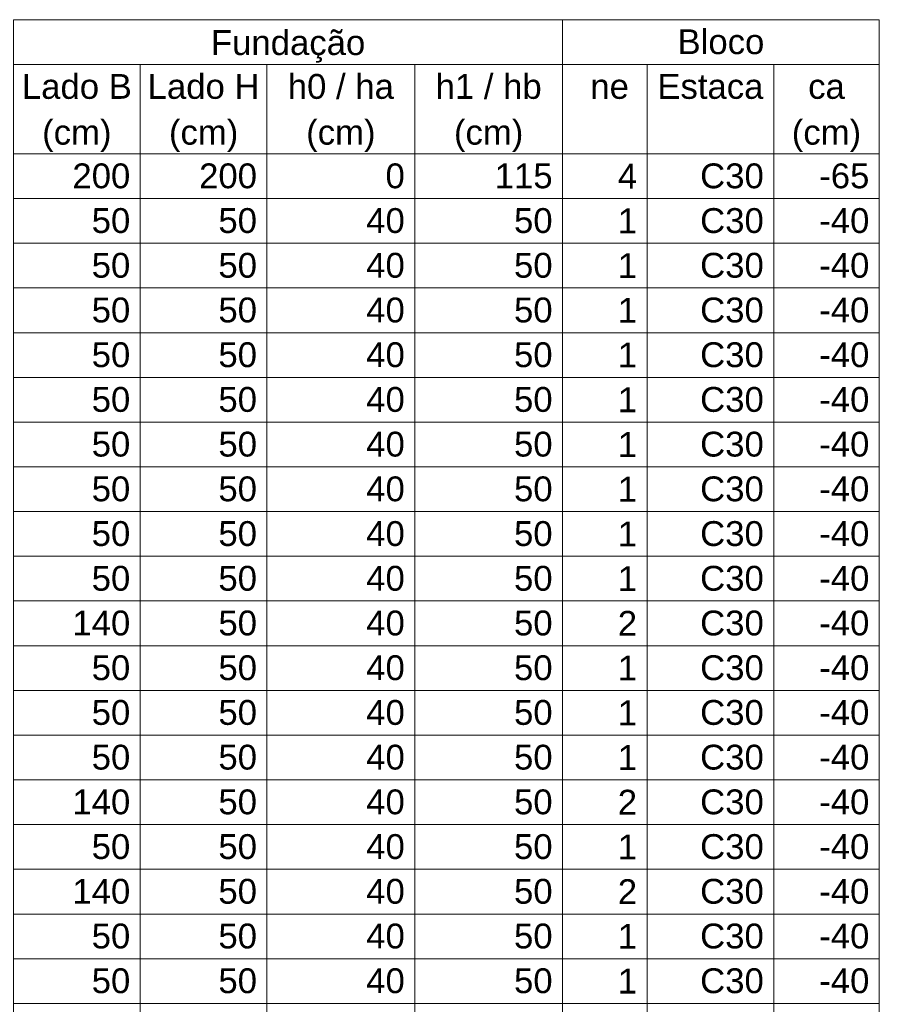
# Model space of a CAD drawing. Header units: millimetres. Extents: x 10906 to 25863, y 1966 to 4861.
# Tile 30 of 163: x 11022 to 11029, y 2978 to 2987. Entities that reach past the tile are written whole.
import ezdxf

# ---------------------------------------------------------------- set-up
doc = ezdxf.new("R2010")
doc.units = ezdxf.units.MM
doc.layers.add('LC-Tabelas', color=1, linetype='Continuous', lineweight=20)
doc.layers.add('LC-Textos das tabelas', color=5, linetype='Continuous', lineweight=5)
doc.styles.add('Arial', font='arial.ttf')

msp = doc.modelspace()

# ---------------------------------------------------------------- linework, layer by layer
at = {"layer": 'LC-Tabelas'}
for points in [[(11021.61846, 2986.42854), (11021.61846, 2986.80978), (11026.29924, 2986.80978), (11026.29924, 2986.42854), (11021.61846, 2986.42854)], [(11026.29924, 2986.42854), (11026.29924, 2986.80978), (11028.99969, 2986.80978), (11028.99969, 2986.42854), (11026.29924, 2986.42854)], [(11021.61846, 2985.66606), (11021.61846, 2986.42854), (11022.69864, 2986.42854), (11022.69864, 2985.66606), (11021.61846, 2985.66606)], [(11022.69864, 2985.66606), (11022.69864, 2986.42854), (11023.77882, 2986.42854), (11023.77882, 2985.66606), (11022.69864, 2985.66606)], [(11023.77882, 2985.66606), (11023.77882, 2986.42854), (11025.03903, 2986.42854), (11025.03903, 2985.66606), (11023.77882, 2985.66606)], [(11025.03903, 2985.66606), (11025.03903, 2986.42854), (11026.29924, 2986.42854), (11026.29924, 2985.66606), (11025.03903, 2985.66606)], [(11026.29924, 2985.66606), (11026.29924, 2986.42854), (11027.01936, 2986.42854), (11027.01936, 2985.66606), (11026.29924, 2985.66606)], [(11027.01936, 2985.66606), (11027.01936, 2986.42854), (11028.09954, 2986.42854), (11028.09954, 2985.66606), (11027.01936, 2985.66606)], [(11028.09954, 2985.66606), (11028.09954, 2986.42854), (11028.99969, 2986.42854), (11028.99969, 2985.66606), (11028.09954, 2985.66606)], [(11021.61846, 2985.28482), (11021.61846, 2985.66606), (11022.69864, 2985.66606), (11022.69864, 2985.28482), (11021.61846, 2985.28482)], [(11022.69864, 2985.28482), (11022.69864, 2985.66606), (11023.77882, 2985.66606), (11023.77882, 2985.28482), (11022.69864, 2985.28482)], [(11023.77882, 2985.28482), (11023.77882, 2985.66606), (11025.03903, 2985.66606), (11025.03903, 2985.28482), (11023.77882, 2985.28482)], [(11025.03903, 2985.28482), (11025.03903, 2985.66606), (11026.29924, 2985.66606), (11026.29924, 2985.28482), (11025.03903, 2985.28482)], [(11026.29924, 2985.28482), (11026.29924, 2985.66606), (11027.01936, 2985.66606), (11027.01936, 2985.28482), (11026.29924, 2985.28482)], [(11027.01936, 2985.28482), (11027.01936, 2985.66606), (11028.09954, 2985.66606), (11028.09954, 2985.28482), (11027.01936, 2985.28482)], [(11028.09954, 2985.28482), (11028.09954, 2985.66606), (11028.99969, 2985.66606), (11028.99969, 2985.28482), (11028.09954, 2985.28482)], [(11021.61846, 2984.90358), (11021.61846, 2985.28482), (11022.69864, 2985.28482), (11022.69864, 2984.90358), (11021.61846, 2984.90358)], [(11022.69864, 2984.90358), (11022.69864, 2985.28482), (11023.77882, 2985.28482), (11023.77882, 2984.90358), (11022.69864, 2984.90358)], [(11023.77882, 2984.90358), (11023.77882, 2985.28482), (11025.03903, 2985.28482), (11025.03903, 2984.90358), (11023.77882, 2984.90358)], [(11025.03903, 2984.90358), (11025.03903, 2985.28482), (11026.29924, 2985.28482), (11026.29924, 2984.90358), (11025.03903, 2984.90358)], [(11026.29924, 2984.90358), (11026.29924, 2985.28482), (11027.01936, 2985.28482), (11027.01936, 2984.90358), (11026.29924, 2984.90358)], [(11027.01936, 2984.90358), (11027.01936, 2985.28482), (11028.09954, 2985.28482), (11028.09954, 2984.90358), (11027.01936, 2984.90358)], [(11028.09954, 2984.90358), (11028.09954, 2985.28482), (11028.99969, 2985.28482), (11028.99969, 2984.90358), (11028.09954, 2984.90358)], [(11021.61846, 2984.52234), (11021.61846, 2984.90358), (11022.69864, 2984.90358), (11022.69864, 2984.52234), (11021.61846, 2984.52234)], [(11022.69864, 2984.52234), (11022.69864, 2984.90358), (11023.77882, 2984.90358), (11023.77882, 2984.52234), (11022.69864, 2984.52234)], [(11023.77882, 2984.52234), (11023.77882, 2984.90358), (11025.03903, 2984.90358), (11025.03903, 2984.52234), (11023.77882, 2984.52234)], [(11025.03903, 2984.52234), (11025.03903, 2984.90358), (11026.29924, 2984.90358), (11026.29924, 2984.52234), (11025.03903, 2984.52234)], [(11026.29924, 2984.52234), (11026.29924, 2984.90358), (11027.01936, 2984.90358), (11027.01936, 2984.52234), (11026.29924, 2984.52234)], [(11027.01936, 2984.52234), (11027.01936, 2984.90358), (11028.09954, 2984.90358), (11028.09954, 2984.52234), (11027.01936, 2984.52234)], [(11028.09954, 2984.52234), (11028.09954, 2984.90358), (11028.99969, 2984.90358), (11028.99969, 2984.52234), (11028.09954, 2984.52234)], [(11021.61846, 2984.1411), (11021.61846, 2984.52234), (11022.69864, 2984.52234), (11022.69864, 2984.1411), (11021.61846, 2984.1411)], [(11022.69864, 2984.1411), (11022.69864, 2984.52234), (11023.77882, 2984.52234), (11023.77882, 2984.1411), (11022.69864, 2984.1411)], [(11023.77882, 2984.1411), (11023.77882, 2984.52234), (11025.03903, 2984.52234), (11025.03903, 2984.1411), (11023.77882, 2984.1411)], [(11025.03903, 2984.1411), (11025.03903, 2984.52234), (11026.29924, 2984.52234), (11026.29924, 2984.1411), (11025.03903, 2984.1411)], [(11026.29924, 2984.1411), (11026.29924, 2984.52234), (11027.01936, 2984.52234), (11027.01936, 2984.1411), (11026.29924, 2984.1411)], [(11027.01936, 2984.1411), (11027.01936, 2984.52234), (11028.09954, 2984.52234), (11028.09954, 2984.1411), (11027.01936, 2984.1411)], [(11028.09954, 2984.1411), (11028.09954, 2984.52234), (11028.99969, 2984.52234), (11028.99969, 2984.1411), (11028.09954, 2984.1411)], [(11021.61846, 2983.75986), (11021.61846, 2984.1411), (11022.69864, 2984.1411), (11022.69864, 2983.75986), (11021.61846, 2983.75986)], [(11022.69864, 2983.75986), (11022.69864, 2984.1411), (11023.77882, 2984.1411), (11023.77882, 2983.75986), (11022.69864, 2983.75986)], [(11023.77882, 2983.75986), (11023.77882, 2984.1411), (11025.03903, 2984.1411), (11025.03903, 2983.75986), (11023.77882, 2983.75986)], [(11025.03903, 2983.75986), (11025.03903, 2984.1411), (11026.29924, 2984.1411), (11026.29924, 2983.75986), (11025.03903, 2983.75986)], [(11026.29924, 2983.75986), (11026.29924, 2984.1411), (11027.01936, 2984.1411), (11027.01936, 2983.75986), (11026.29924, 2983.75986)], [(11027.01936, 2983.75986), (11027.01936, 2984.1411), (11028.09954, 2984.1411), (11028.09954, 2983.75986), (11027.01936, 2983.75986)], [(11028.09954, 2983.75986), (11028.09954, 2984.1411), (11028.99969, 2984.1411), (11028.99969, 2983.75986), (11028.09954, 2983.75986)], [(11021.61846, 2983.37862), (11021.61846, 2983.75986), (11022.69864, 2983.75986), (11022.69864, 2983.37862), (11021.61846, 2983.37862)], [(11022.69864, 2983.37862), (11022.69864, 2983.75986), (11023.77882, 2983.75986), (11023.77882, 2983.37862), (11022.69864, 2983.37862)], [(11023.77882, 2983.37862), (11023.77882, 2983.75986), (11025.03903, 2983.75986), (11025.03903, 2983.37862), (11023.77882, 2983.37862)], [(11025.03903, 2983.37862), (11025.03903, 2983.75986), (11026.29924, 2983.75986), (11026.29924, 2983.37862), (11025.03903, 2983.37862)], [(11026.29924, 2983.37862), (11026.29924, 2983.75986), (11027.01936, 2983.75986), (11027.01936, 2983.37862), (11026.29924, 2983.37862)], [(11027.01936, 2983.37862), (11027.01936, 2983.75986), (11028.09954, 2983.75986), (11028.09954, 2983.37862), (11027.01936, 2983.37862)], [(11028.09954, 2983.37862), (11028.09954, 2983.75986), (11028.99969, 2983.75986), (11028.99969, 2983.37862), (11028.09954, 2983.37862)], [(11021.61846, 2982.99738), (11021.61846, 2983.37862), (11022.69864, 2983.37862), (11022.69864, 2982.99738), (11021.61846, 2982.99738)], [(11022.69864, 2982.99738), (11022.69864, 2983.37862), (11023.77882, 2983.37862), (11023.77882, 2982.99738), (11022.69864, 2982.99738)], [(11023.77882, 2982.99738), (11023.77882, 2983.37862), (11025.03903, 2983.37862), (11025.03903, 2982.99738), (11023.77882, 2982.99738)], [(11025.03903, 2982.99738), (11025.03903, 2983.37862), (11026.29924, 2983.37862), (11026.29924, 2982.99738), (11025.03903, 2982.99738)], [(11026.29924, 2982.99738), (11026.29924, 2983.37862), (11027.01936, 2983.37862), (11027.01936, 2982.99738), (11026.29924, 2982.99738)], [(11027.01936, 2982.99738), (11027.01936, 2983.37862), (11028.09954, 2983.37862), (11028.09954, 2982.99738), (11027.01936, 2982.99738)], [(11028.09954, 2982.99738), (11028.09954, 2983.37862), (11028.99969, 2983.37862), (11028.99969, 2982.99738), (11028.09954, 2982.99738)], [(11021.61846, 2982.61614), (11021.61846, 2982.99738), (11022.69864, 2982.99738), (11022.69864, 2982.61614), (11021.61846, 2982.61614)], [(11022.69864, 2982.61614), (11022.69864, 2982.99738), (11023.77882, 2982.99738), (11023.77882, 2982.61614), (11022.69864, 2982.61614)], [(11023.77882, 2982.61614), (11023.77882, 2982.99738), (11025.03903, 2982.99738), (11025.03903, 2982.61614), (11023.77882, 2982.61614)], [(11025.03903, 2982.61614), (11025.03903, 2982.99738), (11026.29924, 2982.99738), (11026.29924, 2982.61614), (11025.03903, 2982.61614)], [(11026.29924, 2982.61614), (11026.29924, 2982.99738), (11027.01936, 2982.99738), (11027.01936, 2982.61614), (11026.29924, 2982.61614)], [(11027.01936, 2982.61614), (11027.01936, 2982.99738), (11028.09954, 2982.99738), (11028.09954, 2982.61614), (11027.01936, 2982.61614)], [(11028.09954, 2982.61614), (11028.09954, 2982.99738), (11028.99969, 2982.99738), (11028.99969, 2982.61614), (11028.09954, 2982.61614)], [(11021.61846, 2982.2349), (11021.61846, 2982.61614), (11022.69864, 2982.61614), (11022.69864, 2982.2349), (11021.61846, 2982.2349)], [(11022.69864, 2982.2349), (11022.69864, 2982.61614), (11023.77882, 2982.61614), (11023.77882, 2982.2349), (11022.69864, 2982.2349)], [(11023.77882, 2982.2349), (11023.77882, 2982.61614), (11025.03903, 2982.61614), (11025.03903, 2982.2349), (11023.77882, 2982.2349)], [(11025.03903, 2982.2349), (11025.03903, 2982.61614), (11026.29924, 2982.61614), (11026.29924, 2982.2349), (11025.03903, 2982.2349)], [(11026.29924, 2982.2349), (11026.29924, 2982.61614), (11027.01936, 2982.61614), (11027.01936, 2982.2349), (11026.29924, 2982.2349)], [(11027.01936, 2982.2349), (11027.01936, 2982.61614), (11028.09954, 2982.61614), (11028.09954, 2982.2349), (11027.01936, 2982.2349)], [(11028.09954, 2982.2349), (11028.09954, 2982.61614), (11028.99969, 2982.61614), (11028.99969, 2982.2349), (11028.09954, 2982.2349)], [(11021.61846, 2981.85366), (11021.61846, 2982.2349), (11022.69864, 2982.2349), (11022.69864, 2981.85366), (11021.61846, 2981.85366)], [(11022.69864, 2981.85366), (11022.69864, 2982.2349), (11023.77882, 2982.2349), (11023.77882, 2981.85366), (11022.69864, 2981.85366)], [(11023.77882, 2981.85366), (11023.77882, 2982.2349), (11025.03903, 2982.2349), (11025.03903, 2981.85366), (11023.77882, 2981.85366)], [(11025.03903, 2981.85366), (11025.03903, 2982.2349), (11026.29924, 2982.2349), (11026.29924, 2981.85366), (11025.03903, 2981.85366)], [(11026.29924, 2981.85366), (11026.29924, 2982.2349), (11027.01936, 2982.2349), (11027.01936, 2981.85366), (11026.29924, 2981.85366)], [(11027.01936, 2981.85366), (11027.01936, 2982.2349), (11028.09954, 2982.2349), (11028.09954, 2981.85366), (11027.01936, 2981.85366)], [(11028.09954, 2981.85366), (11028.09954, 2982.2349), (11028.99969, 2982.2349), (11028.99969, 2981.85366), (11028.09954, 2981.85366)], [(11021.61846, 2981.47242), (11021.61846, 2981.85366), (11022.69864, 2981.85366), (11022.69864, 2981.47242), (11021.61846, 2981.47242)], [(11022.69864, 2981.47242), (11022.69864, 2981.85366), (11023.77882, 2981.85366), (11023.77882, 2981.47242), (11022.69864, 2981.47242)], [(11023.77882, 2981.47242), (11023.77882, 2981.85366), (11025.03903, 2981.85366), (11025.03903, 2981.47242), (11023.77882, 2981.47242)], [(11025.03903, 2981.47242), (11025.03903, 2981.85366), (11026.29924, 2981.85366), (11026.29924, 2981.47242), (11025.03903, 2981.47242)], [(11026.29924, 2981.47242), (11026.29924, 2981.85366), (11027.01936, 2981.85366), (11027.01936, 2981.47242), (11026.29924, 2981.47242)], [(11027.01936, 2981.47242), (11027.01936, 2981.85366), (11028.09954, 2981.85366), (11028.09954, 2981.47242), (11027.01936, 2981.47242)], [(11028.09954, 2981.47242), (11028.09954, 2981.85366), (11028.99969, 2981.85366), (11028.99969, 2981.47242), (11028.09954, 2981.47242)], [(11021.61846, 2981.09118), (11021.61846, 2981.47242), (11022.69864, 2981.47242), (11022.69864, 2981.09118), (11021.61846, 2981.09118)], [(11022.69864, 2981.09118), (11022.69864, 2981.47242), (11023.77882, 2981.47242), (11023.77882, 2981.09118), (11022.69864, 2981.09118)], [(11023.77882, 2981.09118), (11023.77882, 2981.47242), (11025.03903, 2981.47242), (11025.03903, 2981.09118), (11023.77882, 2981.09118)], [(11025.03903, 2981.09118), (11025.03903, 2981.47242), (11026.29924, 2981.47242), (11026.29924, 2981.09118), (11025.03903, 2981.09118)], [(11026.29924, 2981.09118), (11026.29924, 2981.47242), (11027.01936, 2981.47242), (11027.01936, 2981.09118), (11026.29924, 2981.09118)], [(11027.01936, 2981.09118), (11027.01936, 2981.47242), (11028.09954, 2981.47242), (11028.09954, 2981.09118), (11027.01936, 2981.09118)], [(11028.09954, 2981.09118), (11028.09954, 2981.47242), (11028.99969, 2981.47242), (11028.99969, 2981.09118), (11028.09954, 2981.09118)], [(11021.61846, 2980.70994), (11021.61846, 2981.09118), (11022.69864, 2981.09118), (11022.69864, 2980.70994), (11021.61846, 2980.70994)], [(11022.69864, 2980.70994), (11022.69864, 2981.09118), (11023.77882, 2981.09118), (11023.77882, 2980.70994), (11022.69864, 2980.70994)], [(11023.77882, 2980.70994), (11023.77882, 2981.09118), (11025.03903, 2981.09118), (11025.03903, 2980.70994), (11023.77882, 2980.70994)], [(11025.03903, 2980.70994), (11025.03903, 2981.09118), (11026.29924, 2981.09118), (11026.29924, 2980.70994), (11025.03903, 2980.70994)], [(11026.29924, 2980.70994), (11026.29924, 2981.09118), (11027.01936, 2981.09118), (11027.01936, 2980.70994), (11026.29924, 2980.70994)], [(11027.01936, 2980.70994), (11027.01936, 2981.09118), (11028.09954, 2981.09118), (11028.09954, 2980.70994), (11027.01936, 2980.70994)], [(11028.09954, 2980.70994), (11028.09954, 2981.09118), (11028.99969, 2981.09118), (11028.99969, 2980.70994), (11028.09954, 2980.70994)], [(11021.61846, 2980.3287), (11021.61846, 2980.70994), (11022.69864, 2980.70994), (11022.69864, 2980.3287), (11021.61846, 2980.3287)], [(11022.69864, 2980.3287), (11022.69864, 2980.70994), (11023.77882, 2980.70994), (11023.77882, 2980.3287), (11022.69864, 2980.3287)], [(11023.77882, 2980.3287), (11023.77882, 2980.70994), (11025.03903, 2980.70994), (11025.03903, 2980.3287), (11023.77882, 2980.3287)], [(11025.03903, 2980.3287), (11025.03903, 2980.70994), (11026.29924, 2980.70994), (11026.29924, 2980.3287), (11025.03903, 2980.3287)], [(11026.29924, 2980.3287), (11026.29924, 2980.70994), (11027.01936, 2980.70994), (11027.01936, 2980.3287), (11026.29924, 2980.3287)], [(11027.01936, 2980.3287), (11027.01936, 2980.70994), (11028.09954, 2980.70994), (11028.09954, 2980.3287), (11027.01936, 2980.3287)], [(11028.09954, 2980.3287), (11028.09954, 2980.70994), (11028.99969, 2980.70994), (11028.99969, 2980.3287), (11028.09954, 2980.3287)], [(11021.61846, 2979.94746), (11021.61846, 2980.3287), (11022.69864, 2980.3287), (11022.69864, 2979.94746), (11021.61846, 2979.94746)], [(11022.69864, 2979.94746), (11022.69864, 2980.3287), (11023.77882, 2980.3287), (11023.77882, 2979.94746), (11022.69864, 2979.94746)], [(11023.77882, 2979.94746), (11023.77882, 2980.3287), (11025.03903, 2980.3287), (11025.03903, 2979.94746), (11023.77882, 2979.94746)], [(11025.03903, 2979.94746), (11025.03903, 2980.3287), (11026.29924, 2980.3287), (11026.29924, 2979.94746), (11025.03903, 2979.94746)], [(11026.29924, 2979.94746), (11026.29924, 2980.3287), (11027.01936, 2980.3287), (11027.01936, 2979.94746), (11026.29924, 2979.94746)], [(11027.01936, 2979.94746), (11027.01936, 2980.3287), (11028.09954, 2980.3287), (11028.09954, 2979.94746), (11027.01936, 2979.94746)], [(11028.09954, 2979.94746), (11028.09954, 2980.3287), (11028.99969, 2980.3287), (11028.99969, 2979.94746), (11028.09954, 2979.94746)], [(11021.61846, 2979.56622), (11021.61846, 2979.94746), (11022.69864, 2979.94746), (11022.69864, 2979.56622), (11021.61846, 2979.56622)], [(11022.69864, 2979.56622), (11022.69864, 2979.94746), (11023.77882, 2979.94746), (11023.77882, 2979.56622), (11022.69864, 2979.56622)], [(11023.77882, 2979.56622), (11023.77882, 2979.94746), (11025.03903, 2979.94746), (11025.03903, 2979.56622), (11023.77882, 2979.56622)], [(11025.03903, 2979.56622), (11025.03903, 2979.94746), (11026.29924, 2979.94746), (11026.29924, 2979.56622), (11025.03903, 2979.56622)], [(11026.29924, 2979.56622), (11026.29924, 2979.94746), (11027.01936, 2979.94746), (11027.01936, 2979.56622), (11026.29924, 2979.56622)], [(11027.01936, 2979.56622), (11027.01936, 2979.94746), (11028.09954, 2979.94746), (11028.09954, 2979.56622), (11027.01936, 2979.56622)], [(11028.09954, 2979.56622), (11028.09954, 2979.94746), (11028.99969, 2979.94746), (11028.99969, 2979.56622), (11028.09954, 2979.56622)], [(11021.61846, 2979.18498), (11021.61846, 2979.56622), (11022.69864, 2979.56622), (11022.69864, 2979.18498), (11021.61846, 2979.18498)], [(11022.69864, 2979.18498), (11022.69864, 2979.56622), (11023.77882, 2979.56622), (11023.77882, 2979.18498), (11022.69864, 2979.18498)], [(11023.77882, 2979.18498), (11023.77882, 2979.56622), (11025.03903, 2979.56622), (11025.03903, 2979.18498), (11023.77882, 2979.18498)], [(11025.03903, 2979.18498), (11025.03903, 2979.56622), (11026.29924, 2979.56622), (11026.29924, 2979.18498), (11025.03903, 2979.18498)], [(11026.29924, 2979.18498), (11026.29924, 2979.56622), (11027.01936, 2979.56622), (11027.01936, 2979.18498), (11026.29924, 2979.18498)], [(11027.01936, 2979.18498), (11027.01936, 2979.56622), (11028.09954, 2979.56622), (11028.09954, 2979.18498), (11027.01936, 2979.18498)], [(11028.09954, 2979.18498), (11028.09954, 2979.56622), (11028.99969, 2979.56622), (11028.99969, 2979.18498), (11028.09954, 2979.18498)], [(11021.61846, 2978.80374), (11021.61846, 2979.18498), (11022.69864, 2979.18498), (11022.69864, 2978.80374), (11021.61846, 2978.80374)], [(11022.69864, 2978.80374), (11022.69864, 2979.18498), (11023.77882, 2979.18498), (11023.77882, 2978.80374), (11022.69864, 2978.80374)], [(11023.77882, 2978.80374), (11023.77882, 2979.18498), (11025.03903, 2979.18498), (11025.03903, 2978.80374), (11023.77882, 2978.80374)], [(11025.03903, 2978.80374), (11025.03903, 2979.18498), (11026.29924, 2979.18498), (11026.29924, 2978.80374), (11025.03903, 2978.80374)], [(11026.29924, 2978.80374), (11026.29924, 2979.18498), (11027.01936, 2979.18498), (11027.01936, 2978.80374), (11026.29924, 2978.80374)], [(11027.01936, 2978.80374), (11027.01936, 2979.18498), (11028.09954, 2979.18498), (11028.09954, 2978.80374), (11027.01936, 2978.80374)], [(11028.09954, 2978.80374), (11028.09954, 2979.18498), (11028.99969, 2979.18498), (11028.99969, 2978.80374), (11028.09954, 2978.80374)], [(11021.61846, 2978.4225), (11021.61846, 2978.80374), (11022.69864, 2978.80374), (11022.69864, 2978.4225), (11021.61846, 2978.4225)], [(11022.69864, 2978.4225), (11022.69864, 2978.80374), (11023.77882, 2978.80374), (11023.77882, 2978.4225), (11022.69864, 2978.4225)], [(11023.77882, 2978.4225), (11023.77882, 2978.80374), (11025.03903, 2978.80374), (11025.03903, 2978.4225), (11023.77882, 2978.4225)], [(11025.03903, 2978.4225), (11025.03903, 2978.80374), (11026.29924, 2978.80374), (11026.29924, 2978.4225), (11025.03903, 2978.4225)], [(11026.29924, 2978.4225), (11026.29924, 2978.80374), (11027.01936, 2978.80374), (11027.01936, 2978.4225), (11026.29924, 2978.4225)], [(11027.01936, 2978.4225), (11027.01936, 2978.80374), (11028.09954, 2978.80374), (11028.09954, 2978.4225), (11027.01936, 2978.4225)], [(11028.09954, 2978.4225), (11028.09954, 2978.80374), (11028.99969, 2978.80374), (11028.99969, 2978.4225), (11028.09954, 2978.4225)], [(11021.61846, 2978.04126), (11021.61846, 2978.4225), (11022.69864, 2978.4225), (11022.69864, 2978.04126), (11021.61846, 2978.04126)], [(11022.69864, 2978.04126), (11022.69864, 2978.4225), (11023.77882, 2978.4225), (11023.77882, 2978.04126), (11022.69864, 2978.04126)], [(11023.77882, 2978.04126), (11023.77882, 2978.4225), (11025.03903, 2978.4225), (11025.03903, 2978.04126), (11023.77882, 2978.04126)], [(11025.03903, 2978.04126), (11025.03903, 2978.4225), (11026.29924, 2978.4225), (11026.29924, 2978.04126), (11025.03903, 2978.04126)], [(11026.29924, 2978.04126), (11026.29924, 2978.4225), (11027.01936, 2978.4225), (11027.01936, 2978.04126), (11026.29924, 2978.04126)], [(11027.01936, 2978.04126), (11027.01936, 2978.4225), (11028.09954, 2978.4225), (11028.09954, 2978.04126), (11027.01936, 2978.04126)], [(11028.09954, 2978.04126), (11028.09954, 2978.4225), (11028.99969, 2978.4225), (11028.99969, 2978.04126), (11028.09954, 2978.04126)]]:
    msp.add_lwpolyline(points, close=True, dxfattribs=at)

# ---------------------------------------------------------------- texts
at = {"layer": 'LC-Textos das tabelas', "linetype": 'Continuous', "char_height": 0.2118, "line_spacing_factor": 0.798, "style": 'Arial'}
for s, insert, width, attachment_point in [('Fundação', (11023.95917, 2986.44351), 2.6387515, 8), ('Bloco', (11027.64946, 2986.51326), 1.4840623, 8), ('Lado B', (11022.15855, 2986.13202), 1.880353, 8), ('Lado H', (11023.23873, 2986.13202), 1.9130876, 8), ('h0 / ha', (11024.40892, 2986.13202), 1.8143046, 8), ('h1 / hb', (11025.66913, 2986.13202), 1.8143046, 8), ('Estaca', (11027.55945, 2986.13202), 1.8137252, 8), (' ne ', (11026.6593, 2986.13202), 0.989568, 8), ('ca', (11028.54961, 2986.13202), 0.6265912, 8), ('(cm)', (11022.15817, 2985.68051), 1.1859752, 8), ('(cm)', (11023.23917, 2985.68051), 1.1859752, 8), ('(cm)', (11024.40917, 2985.68051), 1.1859752, 8), ('(cm)', (11025.66917, 2985.68051), 1.1859752, 8), ('(cm)', (11028.54917, 2985.68051), 1.1859752, 8), (' 200 ', (11022.61392, 2985.36954), 1.3195206, 9), (' 200 ', (11023.6941, 2985.36954), 1.3195206, 9), (' 0 ', (11024.95431, 2985.36954), 0.6596154, 9), (' C30 ', (11028.01482, 2985.36954), 1.4180139, 9), (' -65 ', (11028.91497, 2985.36954), 1.187134, 9), (' 115 ', (11026.21452, 2985.36954), 1.3195206, 9), (' 4 ', (11026.93464, 2985.36954), 0.6596154, 9), (' 50 ', (11022.61392, 2984.9883), 0.989568, 9), (' 50 ', (11023.6941, 2984.9883), 0.989568, 9), (' 40 ', (11024.95431, 2984.9883), 0.989568, 9), (' 50 ', (11026.21452, 2984.9883), 0.989568, 9), (' 1 ', (11026.93464, 2984.9883), 0.6596154, 9), (' C30 ', (11028.01482, 2984.9883), 1.4180139, 9), (' -40 ', (11028.91497, 2984.9883), 1.187134, 9), (' 50 ', (11022.61392, 2984.60706), 0.989568, 9), (' 50 ', (11023.6941, 2984.60706), 0.989568, 9), (' 40 ', (11024.95431, 2984.60706), 0.989568, 9), (' 50 ', (11026.21452, 2984.60706), 0.989568, 9), (' 1 ', (11026.93464, 2984.60706), 0.6596154, 9), (' C30 ', (11028.01482, 2984.60706), 1.4180139, 9), (' -40 ', (11028.91497, 2984.60706), 1.187134, 9), (' 50 ', (11022.61392, 2984.22582), 0.989568, 9), (' 50 ', (11023.6941, 2984.22582), 0.989568, 9), (' 40 ', (11024.95431, 2984.22582), 0.989568, 9), (' 50 ', (11026.21452, 2984.22582), 0.989568, 9), (' 1 ', (11026.93464, 2984.22582), 0.6596154, 9), (' C30 ', (11028.01482, 2984.22582), 1.4180139, 9), (' -40 ', (11028.91497, 2984.22582), 1.187134, 9), (' 50 ', (11022.61392, 2983.84458), 0.989568, 9), (' 50 ', (11023.6941, 2983.84458), 0.989568, 9), (' 40 ', (11024.95431, 2983.84458), 0.989568, 9), (' 50 ', (11026.21452, 2983.84458), 0.989568, 9), (' 1 ', (11026.93464, 2983.84458), 0.6596154, 9), (' C30 ', (11028.01482, 2983.84458), 1.4180139, 9), (' -40 ', (11028.91497, 2983.84458), 1.187134, 9), (' 50 ', (11022.61392, 2983.46334), 0.989568, 9), (' 50 ', (11023.6941, 2983.46334), 0.989568, 9), (' 40 ', (11024.95431, 2983.46334), 0.989568, 9), (' 50 ', (11026.21452, 2983.46334), 0.989568, 9), (' 1 ', (11026.93464, 2983.46334), 0.6596154, 9), (' C30 ', (11028.01482, 2983.46334), 1.4180139, 9), (' -40 ', (11028.91497, 2983.46334), 1.187134, 9), (' 50 ', (11022.61392, 2983.0821), 0.989568, 9), (' 50 ', (11023.6941, 2983.0821), 0.989568, 9), (' 40 ', (11024.95431, 2983.0821), 0.989568, 9), (' 50 ', (11026.21452, 2983.0821), 0.989568, 9), (' 1 ', (11026.93464, 2983.0821), 0.6596154, 9), (' C30 ', (11028.01482, 2983.0821), 1.4180139, 9), (' -40 ', (11028.91497, 2983.0821), 1.187134, 9), (' 50 ', (11022.61392, 2982.70086), 0.989568, 9), (' 50 ', (11023.6941, 2982.70086), 0.989568, 9), (' 40 ', (11024.95431, 2982.70086), 0.989568, 9), (' 50 ', (11026.21452, 2982.70086), 0.989568, 9), (' 1 ', (11026.93464, 2982.70086), 0.6596154, 9), (' C30 ', (11028.01482, 2982.70086), 1.4180139, 9), (' -40 ', (11028.91497, 2982.70086), 1.187134, 9), (' 50 ', (11022.61392, 2982.31962), 0.989568, 9), (' 50 ', (11023.6941, 2982.31962), 0.989568, 9), (' 40 ', (11024.95431, 2982.31962), 0.989568, 9), (' 50 ', (11026.21452, 2982.31962), 0.989568, 9), (' 1 ', (11026.93464, 2982.31962), 0.6596154, 9), (' C30 ', (11028.01482, 2982.31962), 1.4180139, 9), (' -40 ', (11028.91497, 2982.31962), 1.187134, 9), (' 50 ', (11022.61392, 2981.93838), 0.989568, 9), (' 50 ', (11023.6941, 2981.93838), 0.989568, 9), (' 40 ', (11024.95431, 2981.93838), 0.989568, 9), (' 50 ', (11026.21452, 2981.93838), 0.989568, 9), (' 1 ', (11026.93464, 2981.93838), 0.6596154, 9), (' C30 ', (11028.01482, 2981.93838), 1.4180139, 9), (' -40 ', (11028.91497, 2981.93838), 1.187134, 9), (' 140 ', (11022.61392, 2981.55714), 1.3195206, 9), (' 50 ', (11023.6941, 2981.55714), 0.989568, 9), (' 40 ', (11024.95431, 2981.55714), 0.989568, 9), (' 50 ', (11026.21452, 2981.55714), 0.989568, 9), (' 2 ', (11026.93464, 2981.55714), 0.6596154, 9), (' C30 ', (11028.01482, 2981.55714), 1.4180139, 9), (' -40 ', (11028.91497, 2981.55714), 1.187134, 9), (' 50 ', (11022.61392, 2981.1759), 0.989568, 9), (' 50 ', (11023.6941, 2981.1759), 0.989568, 9), (' 40 ', (11024.95431, 2981.1759), 0.989568, 9), (' 50 ', (11026.21452, 2981.1759), 0.989568, 9), (' 1 ', (11026.93464, 2981.1759), 0.6596154, 9), (' C30 ', (11028.01482, 2981.1759), 1.4180139, 9), (' -40 ', (11028.91497, 2981.1759), 1.187134, 9), (' 50 ', (11022.61392, 2980.79466), 0.989568, 9), (' 50 ', (11023.6941, 2980.79466), 0.989568, 9), (' 40 ', (11024.95431, 2980.79466), 0.989568, 9), (' 50 ', (11026.21452, 2980.79466), 0.989568, 9), (' 1 ', (11026.93464, 2980.79466), 0.6596154, 9), (' C30 ', (11028.01482, 2980.79466), 1.4180139, 9), (' -40 ', (11028.91497, 2980.79466), 1.187134, 9), (' 50 ', (11022.61392, 2980.41342), 0.989568, 9), (' 50 ', (11023.6941, 2980.41342), 0.989568, 9), (' 40 ', (11024.95431, 2980.41342), 0.989568, 9), (' 50 ', (11026.21452, 2980.41342), 0.989568, 9), (' 1 ', (11026.93464, 2980.41342), 0.6596154, 9), (' C30 ', (11028.01482, 2980.41342), 1.4180139, 9), (' -40 ', (11028.91497, 2980.41342), 1.187134, 9), (' 140 ', (11022.61392, 2980.03218), 1.3195206, 9), (' 50 ', (11023.6941, 2980.03218), 0.989568, 9), (' 40 ', (11024.95431, 2980.03218), 0.989568, 9), (' 50 ', (11026.21452, 2980.03218), 0.989568, 9), (' 2 ', (11026.93464, 2980.03218), 0.6596154, 9), (' C30 ', (11028.01482, 2980.03218), 1.4180139, 9), (' -40 ', (11028.91497, 2980.03218), 1.187134, 9), (' 50 ', (11022.61392, 2979.65094), 0.989568, 9), (' 50 ', (11023.6941, 2979.65094), 0.989568, 9), (' 40 ', (11024.95431, 2979.65094), 0.989568, 9), (' 50 ', (11026.21452, 2979.65094), 0.989568, 9), (' 1 ', (11026.93464, 2979.65094), 0.6596154, 9), (' C30 ', (11028.01482, 2979.65094), 1.4180139, 9), (' -40 ', (11028.91497, 2979.65094), 1.187134, 9), (' 140 ', (11022.61392, 2979.2697), 1.3195206, 9), (' 50 ', (11023.6941, 2979.2697), 0.989568, 9), (' 40 ', (11024.95431, 2979.2697), 0.989568, 9), (' 50 ', (11026.21452, 2979.2697), 0.989568, 9), (' 2 ', (11026.93464, 2979.2697), 0.6596154, 9), (' C30 ', (11028.01482, 2979.2697), 1.4180139, 9), (' -40 ', (11028.91497, 2979.2697), 1.187134, 9), (' 50 ', (11022.61392, 2978.88846), 0.989568, 9), (' 50 ', (11023.6941, 2978.88846), 0.989568, 9), (' 40 ', (11024.95431, 2978.88846), 0.989568, 9), (' 50 ', (11026.21452, 2978.88846), 0.989568, 9), (' 1 ', (11026.93464, 2978.88846), 0.6596154, 9), (' C30 ', (11028.01482, 2978.88846), 1.4180139, 9), (' -40 ', (11028.91497, 2978.88846), 1.187134, 9), (' 50 ', (11022.61392, 2978.50722), 0.989568, 9), (' 50 ', (11023.6941, 2978.50722), 0.989568, 9), (' 40 ', (11024.95431, 2978.50722), 0.989568, 9), (' 50 ', (11026.21452, 2978.50722), 0.989568, 9), (' 1 ', (11026.93464, 2978.50722), 0.6596154, 9), (' C30 ', (11028.01482, 2978.50722), 1.4180139, 9), (' -40 ', (11028.91497, 2978.50722), 1.187134, 9)]:
    msp.add_mtext(s, dxfattribs=dict(at, insert=insert, width=width, attachment_point=attachment_point))

doc.saveas('drawing.dxf')
